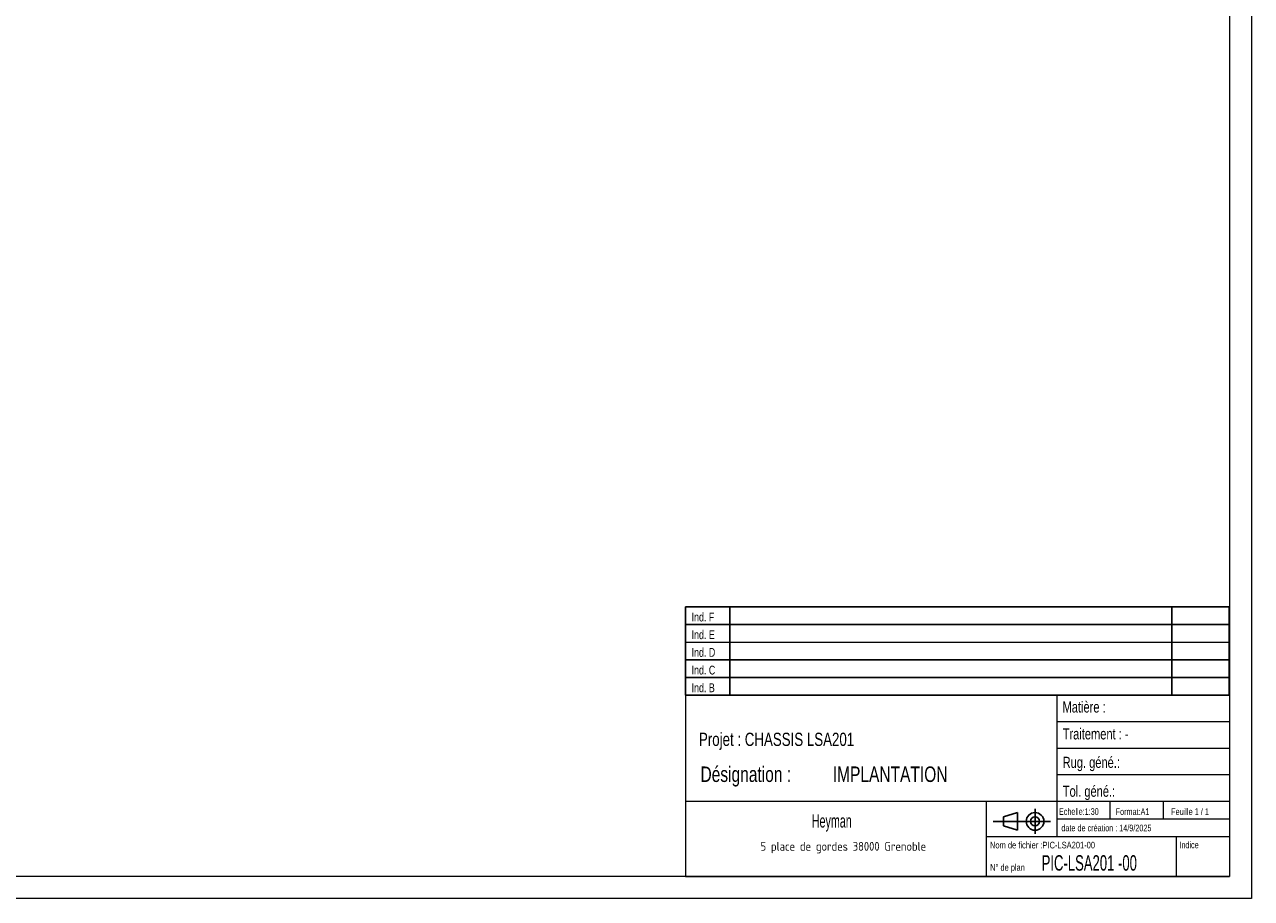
# Model space of a CAD drawing. Header units: millimetres. Extents: x 0 to 841, y 0 to 594.
# Tile 33 of 84: x 563 to 841, y 0 to 198. Entities that reach past the tile are written whole.
import ezdxf

# ---------------------------------------------------------------- set-up
doc = ezdxf.new("R2010")
doc.units = ezdxf.units.MM
doc.layers.add('NOTES', color=6, linetype='Continuous')
doc.styles.add('SLDTEXTSTYLE0', font='TXT', dxfattribs={"width": 0.75})
doc.styles.add('SLDTEXTSTYLE1', font='TXT', dxfattribs={"width": 0.632449})
doc.styles.add('SLDTEXTSTYLE2', font='TXT', dxfattribs={"width": 0.707278})
doc.styles.add('SLDTEXTSTYLE3', font='TXT', dxfattribs={"width": 0.7})
doc.styles.add('SLDTEXTSTYLE4', font='ISOCP3', dxfattribs={"width": 0.96})
doc.styles.add('SLDTEXTSTYLE5', font='TXT', dxfattribs={"width": 0.605})
doc.styles.add('SLDTEXTSTYLE6', font='TXT', dxfattribs={"width": 0.692308})

# ---------------------------------------------------------------- blocks, each defined once
blk = doc.blocks.new('Bloc18')
for p, q in [((123, 20), (0, 20)), ((0, 0), (0, 20)), ((10, 20), (10, 0)), ((110, 20), (110, 0)), ((123, 0), (123, 20)), ((0, 16), (123, 16)), ((0, 8), (123, 8)), ((0, 4), (123, 4)), ((0, 0), (123, 0))]:
    blk.add_line(p, q)
at = {"color": 7, "linetype": 'Continuous', "lineweight": 18}
blk.add_line((0, 12), (123, 12), dxfattribs=at)
at = {"color": 7}
for tag in ['AUTOATTR0', 'AUTOATTR1', 'AUTOATTR2', 'AUTOATTR3', 'AUTOATTR4', 'AUTOATTR5', 'AUTOATTR6', 'AUTOATTR7', 'AUTOATTR8', 'AUTOATTR9']:
    blk.add_attdef(tag, (0, 0), '', height=1, dxfattribs=at)
at = {"layer": 'NOTES', "color": 211, "char_height": 2, "attachment_point": 1, "style": 'SLDTEXTSTYLE0'}
for s, insert in [('Ind. F', (1.36, 18.66)), ('Ind. E', (1.36, 14.66)), ('Ind. D', (1.36, 10.66)), ('Ind. C', (1.36, 6.66)), ('Ind. B', (1.36, 2.66))]:
    blk.add_mtext(s, dxfattribs=dict(at, insert=insert))
blk = doc.blocks.new('Bloc19')
for p, q in [((9.48, 0), (9.48, 5.6)), ((0, 2.8), (12.98, 2.8)), ((2.32, 3.8), (5.55, 4.8)), ((2.32, 1.8), (2.32, 3.8)), ((5.55, 4.8), (5.55, 0.8)), ((5.55, 0.8), (2.32, 1.8))]:
    blk.add_line(p, q)
for radius in [2, 1]:
    blk.add_circle((9.48, 2.8), radius)
blk = doc.blocks.new('SW_NOTE_0')
at = {"layer": 'NOTES', "color": 0, "char_height": 3.5, "attachment_point": 1, "style": 'SLDTEXTSTYLE0'}
for s, insert in [('Désignation :', (0, 4.51)), ('IMPLANTATION', (29.93, 4.51))]:
    blk.add_mtext(s, dxfattribs=dict(at, insert=insert))
blk = doc.blocks.new('SW_NOTE_1')
at = {"layer": 'NOTES', "color": 0, "insert": (20.84, 2.58), "char_height": 2, "attachment_point": 2, "style": 'SLDTEXTSTYLE4'}
blk.add_mtext('5 place de gordes 38000 Grenoble', dxfattribs=at)

msp = doc.modelspace()

# ---------------------------------------------------------------- linework, layer by layer
at = {"color": 7, "linetype": 'Continuous', "lineweight": 18}
for p, q in [((841, 594), (841, 0)), ((836, 589), (836, 5)), ((713, 46), (713, 5)), ((836, 46), (713, 46)), ((797, 46), (797, 14)), ((836, 46), (836, 5)), ((797, 40), (836, 40)), ((797, 34), (836, 34)), ((797, 28), (836, 28)), ((713, 22), (836, 22)), ((781, 22), (781, 5)), ((809, 22), (809, 18)), ((821, 22), (821, 18)), ((797, 18), (836, 18)), ((781, 14), (836, 14)), ((824, 14), (824, 5)), ((836, 5), (5, 5)), ((713, 5), (836, 5)), ((841, 0), (0, 0))]:
    msp.add_line(p, q, dxfattribs=at)

# ---------------------------------------------------------------- block references
for name, p in [('Bloc18', (712.994, 45.99)), ('Bloc19', (782.56, 14.634))]:
    msp.add_blockref(name, p)
at = {"layer": 'NOTES', "color": 211}
for name, p in [('SW_NOTE_0', (716.367, 25.335)), ('SW_NOTE_1', (727.838, 10.213))]:
    msp.add_blockref(name, p, dxfattribs=at)

# ---------------------------------------------------------------- texts
for s, insert, char_height, attachment_point, style in [('Matière :', (798.266, 44.555), 2.5, 1, 'SLDTEXTSTYLE0'), ('Projet : CHASSIS LSA201', (716.015, 37.49), 3, 1, 'SLDTEXTSTYLE0'), ('Traitement : -', (798.298, 38.468), 2.5, 1, 'SLDTEXTSTYLE0'), ('Rug. géné.:', (798.285, 32.034), 2.5, 1, 'SLDTEXTSTYLE0'), ('Tol. géné.:', (798.324, 25.499), 2.5, 1, 'SLDTEXTSTYLE0'), ('Echelle:1:30', (797.453, 20.405), 1.5, 1, 'SLDTEXTSTYLE0'), ('Format:A1', (810.289, 20.38), 1.5, 1, 'SLDTEXTSTYLE0'), ('Feuille 1 / 1', (822.806, 20.384), 1.5, 1, 'SLDTEXTSTYLE6'), ('Heyman', (746.063, 19.027), 3, 2, 'SLDTEXTSTYLE5'), ('date de création : 14/9/2025', (798.009, 16.695), 1.5, 1, 'SLDTEXTSTYLE0'), ('Nom de fichier :PIC-LSA201-00', (781.852, 12.815), 1.5, 1, 'SLDTEXTSTYLE2'), ('Indice', (824.693, 12.86), 1.5, 1, 'SLDTEXTSTYLE0'), ('PIC-LSA201 -00', (793.536, 9.788), 3.5, 1, 'SLDTEXTSTYLE1'), ('N° de plan', (781.878, 7.765), 1.5, 1, 'SLDTEXTSTYLE3')]:
    msp.add_mtext(s, dxfattribs=dict(at, insert=insert, char_height=char_height, attachment_point=attachment_point, style=style))

doc.saveas('drawing.dxf')
